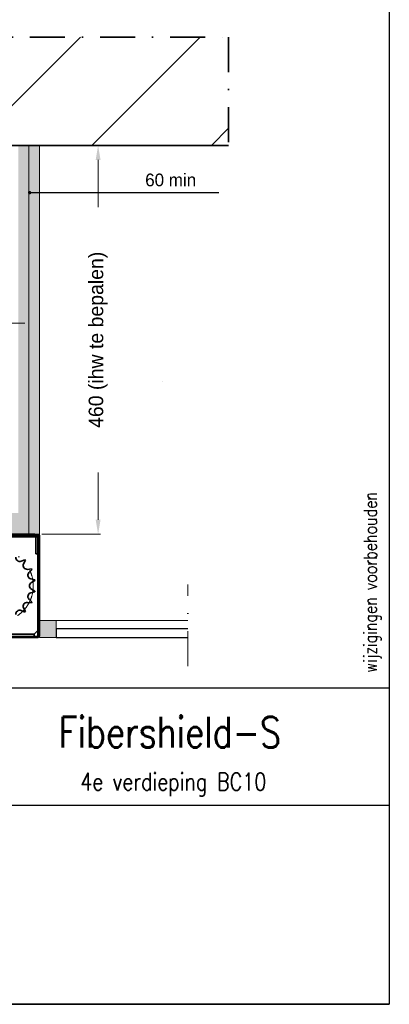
# Model space of a CAD drawing. Extents: x 50445 to 145605, y -10968 to 41989.
# Tile 19 of 256: x 63110 to 65295, y -1675 to 4148. Entities that reach past the tile are written whole.
import ezdxf

# ---------------------------------------------------------------- set-up
doc = ezdxf.new("R2010")
doc.units = 0
doc.header["$LTSCALE"] = 414.30304
doc.header["$MEASUREMENT"] = 0
doc.linetypes.add('DASHDOT', pattern=[1, 0.5, -0.25, 0, -0.25])
doc.layers.get('0').update_dxf_attribs({"linetype": 'CONTINUOUS'})
doc.layers.get('Defpoints').update_dxf_attribs({"linetype": 'CONTINUOUS'})
for name, color, linetype, lineweight in [('A-CLNG-SUSP', 5, 'CONTINUOUS', 25), ('A-GENM', 6, 'CONTINUOUS', 18), ('BLECH', 5, 'CONTINUOUS', 35), ('HILFSLINIEN', 3, 'CONTINUOUS', 13), ('LIJN18', 30, 'CONTINUOUS', 18), ('LIJN25', 92, 'CONTINUOUS', 18), ('MITTELLINIEN', 7, 'DASHDOT', 18), ('PROMAT', 7, 'CONTINUOUS', 35), ('SCHRAFFUR WÄNDE', 34, 'CONTINUOUS', 18)]:
    doc.layers.add(name, color=color, linetype=linetype, lineweight=lineweight)
doc.styles.add('ROMANS', font='romans', dxfattribs={"width": 0.8})
doc.dimstyles.get("Standard").update_dxf_attribs({"dimtxt": 0.18, "dimasz": 0.18, "dimexe": 0.18, "dimexo": 0.0625, "dimgap": 0.09, "dimtad": 0, "dimtih": 1, "dimtoh": 1, "dimdec": 4, "dimzin": 0, "dimdsep": 46, "dimtxsty": 'Standard', "dimcen": 0.09, "dimadec": 0, "dimazin": 0, "dimtfac": 1, "dimtdec": 4, "dimtofl": 0, "dimtmove": 0, "dimatfit": 3, "dimfxl": 1, "dimtolj": 1, "dimtzin": 0, "dimarcsym": 0})

# ---------------------------------------------------------------- blocks, each defined once
blk = doc.blocks.new('*D535')
at = {"layer": 'Defpoints', "color": 0, "linetype": 'Continuous', "lineweight": 0, "transparency": 16777216}
for p in [(60776.3, 2352.7), (60776.3, 1092), (63226.3, 1039.5)]:
    blk.add_point(p, dxfattribs=at)
at = {"layer": 'LIJN18', "color": 0, "linetype": 'Continuous', "lineweight": 0, "transparency": 16777216}
for p, q in [((60776.3, 1107), (60776.3, 2367.7)), ((63140.3, 2352.7), (60862.3, 2352.7)), ((63226.3, 1054.5), (63226.3, 2367.7))]:
    blk.add_line(p, q, dxfattribs=at)
for points in [[(60862.3, 2367), (60862.3, 2338.3), (60776.3, 2352.7)], [(63140.3, 2367), (63140.3, 2338.3), (63226.3, 2352.7)]]:
    blk.add_solid(points, dxfattribs=at)
at = {"layer": 'LIJN18', "color": 0, "linetype": 'Continuous', "lineweight": 0, "transparency": 16777216, "insert": (62001.3, 2420.7), "char_height": 86, "attachment_point": 5}
blk.add_mtext('\\A1;490', dxfattribs=at)
blk = doc.blocks.new('*D541')
at = {"layer": 'Defpoints', "color": 0, "linetype": 'Continuous', "lineweight": 0, "transparency": 16777216}
for p in [(63226.3, 3404.5), (63573.6, 3404.5), (63226.3, 1104.5)]:
    blk.add_point(p, dxfattribs=at)
at = {"layer": 'LIJN18', "color": 0, "linetype": 'Continuous', "lineweight": 0, "transparency": 16777216}
for p, q in [((63241.3, 3404.5), (63588.6, 3404.5)), ((63573.6, 3318.5), (63573.6, 3039.1)), ((63573.6, 1190.5), (63573.6, 1469.8)), ((63241.3, 1104.5), (63588.6, 1104.5))]:
    blk.add_line(p, q, dxfattribs=at)
for points in [[(63559.3, 3318.5), (63588, 3318.5), (63573.6, 3404.5)], [(63559.3, 1190.5), (63588, 1190.5), (63573.6, 1104.5)]]:
    blk.add_solid(points, dxfattribs=at)
at = {"layer": 'LIJN18', "color": 0, "linetype": 'Continuous', "lineweight": 0, "transparency": 16777216, "insert": (63573.6, 2254.5), "char_height": 86, "attachment_point": 5, "rotation": 90}
blk.add_mtext('\\A1;460 (ihw te bepalen)', dxfattribs=at)
blk = doc.blocks.new('_Dot')
at = {"color": 0, "linetype": 'ByBlock', "lineweight": -2}
blk.add_line((-0.5, 0), (-1, 0), dxfattribs=at)
at = {"color": 0, "linetype": 'ByBlock', "lineweight": 0, "const_width": 0.5}
blk.add_lwpolyline([(-0.25, 0, 1), (0.25, 0, 1)], format="xyb", close=True, dxfattribs=at)

msp = doc.modelspace()

# ---------------------------------------------------------------- hatches: boundary and pattern name
at = {"layer": 'A-GENM', "lineweight": 5}
msp.add_hatch(color=256, dxfattribs=at).paths.add_polyline_path([(63326.3, 494.5), (63326.3, 594.5), (63226.3, 594.5), (63226.3, 494.5)], flags=0)
at = {"layer": 'LIJN25', "linetype": 'Continuous', "lineweight": 0}
h = msp.add_hatch(dxfattribs=at)
h.set_pattern_fill('AR-SAND', color=256, scale=20)
h.set_pattern_definition([(37.5, (27074.31, 10017.294), (-1.259867, 38.536475), [0, -30.4, 0, -34, 0, -32.5]), (7.5, (27074.31, 10017.294), (35.395534, 56.44292), [0, -16.4, 0, -27.4, 0, -10.5]), (327.5, (27049.71, 10017.294), (62.282837, 0.11318), [0, -10, 0, -36, 0, -47]), (317.5, (27049.71, 10017.294), (60.12253, 17.55351), [0, -5, 0, -23.6, 0, -27])])
h.paths.add_polyline_path([(60833.8, 3404.5), (60771.3, 3404.5), (60771.3, 1104.5), (60776.3, 1104.5), (60776.3, 1092, -0.414214), (60788.8, 1104.5), (60833.8, 1104.5)])
h.paths.add_polyline_path([(60896.3, 3404.5), (60833.8, 3404.5), (60833.8, 1104.5), (60896.3, 1104.5)])
h.paths.add_polyline_path([(63226.3, 3404.5), (63163.8, 3404.5), (63163.8, 1104.5), (63226.3, 1104.5)])
h.paths.add_polyline_path([(63163.8, 3404.5), (63101.3, 3404.5), (63101.3, 1104.5), (63163.8, 1104.5)])
h.paths.add_polyline_path([(63101.3, 1167), (63046.3, 1167), (63046.3, 1104.5), (63101.3, 1104.5)])
h.paths.add_polyline_path([(63101.3, 1229.5), (63046.3, 1229.5), (63046.3, 1167), (63101.3, 1167)])
h.paths.add_polyline_path([(63046.3, 1229.5), (62596.3, 1229.5), (62596.3, 1167), (63046.3, 1167)])
h.paths.add_polyline_path([(63046.3, 1167), (62596.3, 1167), (62596.3, 1104.5), (63046.3, 1104.5)])
h.paths.add_polyline_path([(62596.3, 1167), (61921.3, 1167), (61921.3, 1104.5), (62031.3, 1104.5, -0.317837), (62045.4, 1094.5), (62046.3, 1094.5), (62083.6, 1104.5), (62596.3, 1104.5)])
h.paths.add_polyline_path([(62596.3, 1229.5), (61921.3, 1229.5), (61921.3, 1167), (62596.3, 1167)])
h.paths.add_polyline_path([(61921.3, 1229.5), (61141.3, 1229.5), (61141.3, 1167), (61921.3, 1167)])
h.paths.add_polyline_path([(61921.3, 1167), (61548.8, 1167), (61548.8, 1104.5), (61921.3, 1104.5)])
h.paths.add_polyline_path([(61548.8, 1167), (61141.3, 1167), (61141.3, 1104.5), (61548.8, 1104.5)])
h.paths.add_polyline_path([(61141.3, 1167), (60991.3, 1167), (60991.3, 1104.5), (61141.3, 1104.5)])
h.paths.add_polyline_path([(61141.3, 1229.5), (60896.3, 1229.5), (60896.3, 1167), (61141.3, 1167)])
h.paths.add_polyline_path([(60991.3, 1167), (60916.3, 1167), (60916.3, 1104.5), (60991.3, 1104.5)])
h.paths.add_polyline_path([(60916.3, 1167), (60896.3, 1167), (60896.3, 1104.5), (60916.3, 1104.5)])
at = {"layer": 'SCHRAFFUR WÄNDE'}
h = msp.add_hatch(dxfattribs=at)
h.set_pattern_fill('ANSI31', color=256, scale=160, style=0)
h.set_pattern_definition([(45, (-30010.75, -58322.3), (-353.5534, 353.5534), [])])
h.paths.add_polyline_path([(64344.4, 4045), (59440.8, 4045), (59440.8, 3404.5), (64344.4, 3404.5)])

# ---------------------------------------------------------------- linework, layer by layer
at = {"linetype": 'Continuous', "lineweight": 0}
for p, q in [((63163.8, 1104.5), (63163.8, 3404.5)), ((63226.3, 1104.5), (63226.3, 3404.5)), ((63226.3, 1104.5), (63101.3, 1104.5))]:
    msp.add_line(p, q, dxfattribs=at)
at = {"linetype": 'DASHDOT', "lineweight": 0}
msp.add_line((64103.6, 325.1), (64103.6, 807), dxfattribs=at)
for p, q in [((65294.8, 194), (60880.7, 194)), ((65294.8, 194), (65294.8, -1675.3)), ((65294.8, 194), (65294.8, -1675.3)), ((62876.4, -498), (65294.8, -498)), ((59872.1, -1675.3), (65294.8, -1675.3))]:
    msp.add_line(p, q)
msp.add_lwpolyline([(50444.8, -1675.3), (50444.8, 8599.8), (65294.8, 8599.8), (65294.8, -1675.3)], close=True)
at = {"layer": 'A-CLNG-SUSP'}
for p, q in [((64103.6, 544.5), (63326.3, 544.5)), ((63326.3, 544.5), (63326.3, 494.5)), ((63326.3, 494.5), (64103.6, 494.5))]:
    msp.add_line(p, q, dxfattribs=at)
at = {"layer": 'A-GENM'}
for p, q in [((63326.3, 594.5), (63226.3, 594.5)), ((63326.3, 594.5), (64103.6, 594.5)), ((63326.3, 494.5), (63326.3, 594.5)), ((63226.3, 494.5), (63326.3, 494.5))]:
    msp.add_line(p, q, dxfattribs=at)
at = {"layer": 'BLECH'}
for p, q in [((62083.6, 1104.5), (63200.3, 1104.5)), ((62083.6, 1089.5), (63221.3, 1089.5)), ((63221.3, 1099.5), (62771.3, 1099.5)), ((63200.3, 1089.5), (63200.3, 1104.5)), ((63206.3, 1089.5), (63206.3, 989.5)), ((63216.3, 1099.5), (63216.3, 504.5)), ((63221.3, 1099.5), (63221.3, 504.5)), ((63221.3, 1099.5), (63226.3, 1099.5)), ((63221.3, 1089.5), (63221.3, 539.5)), ((63226.3, 1099.5), (63226.3, 504.5)), ((63140.5, 954.3), (63118.8, 945.3)), ((63143.9, 950.7), (63133.2, 929.7)), ((63140.5, 954.3), (63143.9, 950.7)), ((63206.3, 989.5), (63221.3, 989.5)), ((63178.9, 899.3), (63155.4, 897.1)), ((63181.1, 894.8), (63164.7, 877.9)), ((63178.9, 899.3), (63181.1, 894.8)), ((63199.4, 835.5), (63176.3, 840.2)), ((63200.1, 830.5), (63179.5, 819.2)), ((63199.4, 835.5), (63200.1, 830.5)), ((63199.4, 763.5), (63176.3, 758.7)), ((63200.1, 768.4), (63179.5, 779.7)), ((63200.1, 768.4), (63199.4, 763.5)), ((63178.9, 699.6), (63155.4, 701.9)), ((63181.1, 704.1), (63164.7, 721)), ((63181.1, 704.1), (63178.9, 699.6)), ((63140.5, 644.6), (63118.8, 653.7)), ((63143.9, 648.3), (63133.2, 669.3)), ((63143.9, 648.3), (63140.5, 644.6)), ((63196.3, 514.5), (63221.3, 539.5)), ((62781.3, 499.5), (63216.3, 499.5)), ((62781.3, 494.5), (63216.3, 494.5)), ((63061.3, 514.5), (63196.3, 514.5)), ((63076.3, 499.5), (63196.3, 499.5)), ((63196.3, 514.5), (63196.3, 499.5)), ((63216.3, 504.5), (63221.3, 504.5))]:
    msp.add_line(p, q, dxfattribs=at)
for centre, radius, start, end in [((63110.1, 966), 22.5, 170.19743, 292.65971), ((63153.3, 919.5), 22.5, 153.05457, 275.51685), ((63180.8, 862.3), 22.5, 135.91172, 258.374), ((63190.3, 799.5), 22.5, 118.76886, 241.23114), ((63180.8, 736.7), 22.5, 101.626, 224.08828), ((63153.3, 679.5), 22.5, 84.48315, 206.94543), ((63110.1, 632.9), 22.5, 67.34029, 189.80257), ((63216.3, 504.5), 5, 270, 0), ((63216.3, 504.5), 10, 270, 0)]:
    msp.add_arc(centre, radius, start, end, dxfattribs=at)
at = {"layer": 'HILFSLINIEN'}
for p, q in [((63222.9, 1099.5), (63222.9, 504.5)), ((62781.3, 497.8), (63216.3, 497.8))]:
    msp.add_line(p, q, dxfattribs=at)
msp.add_arc((63216.3, 504.5), 6.67, 270, 0, dxfattribs=at)
at = {"layer": 'LIJN18', "linetype": 'ByBlock', "lineweight": -2}
msp.add_line((63955.4, 2008.9), (63955.8, 2008.9), dxfattribs=at)
msp.add_lwpolyline([(63188.8, 3124.9), (64286.2, 3124.9)], dxfattribs=at)
at = {"layer": 'LIJN18'}
msp.add_lwpolyline([(65294.8, -1675.3), (62876.4, -1675.3), (62876.4, -498), (65294.8, -498)], close=True, dxfattribs=at)
at = {"layer": 'MITTELLINIEN'}
msp.add_circle((62977.3, 799.5), 213, dxfattribs=at)
at = {"layer": 'PROMAT', "linetype": 'DASHDOT'}
for p, q in [((59440.8, 4045), (64344.4, 4045)), ((64344.4, 4045), (64344.4, 3404.5))]:
    msp.add_line(p, q, dxfattribs=at)
at = {"layer": 'PROMAT'}
msp.add_line((64344.4, 3404.5), (59440.8, 3404.5), dxfattribs=at)

# ---------------------------------------------------------------- block references
at = {"layer": 'LIJN18', "linetype": 'Continuous', "lineweight": -2, "xscale": 20, "yscale": 20, "zscale": 20, "rotation": 180}
msp.add_blockref('_Dot', (63168.8, 3124.9), dxfattribs=at)

# ---------------------------------------------------------------- texts
at = {"style": 'ROMANS', "width": 0.8}
for s, height, p in [('Fibershield-S', 181.738, (63340.6, -157.3)), ('4e verdieping BC10', 103.851, (63468, -410.6))]:
    msp.add_text(s, height=height, dxfattribs=at).set_placement(p)
at = {"layer": 'LIJN18', "style": 'ROMANS', "width": 0.8}
msp.add_text('wijzigingen voorbehouden', height=77.888, rotation=90, dxfattribs=at).set_placement((65221.4, 286.5))
at = {"layer": 'LIJN18', "linetype": 'Continuous', "lineweight": 0, "insert": (63851.9, 3237.6), "char_height": 75, "attachment_point": 1}
msp.add_mtext('60 min', dxfattribs=at)

# ---------------------------------------------------------------- dimensions: what is measured, and where the dimension line sits
at = {"layer": 'LIJN18', "linetype": 'Continuous', "lineweight": 0}
dim = msp.add_linear_dim(base=(63573.6, 3404.5), p1=(63226.3, 1104.5), p2=(63226.3, 3404.5), angle=90, text='460 (ihw te bepalen)', dimstyle='Standard', override={"dimtxt": 86, "dimasz": 86, "dimexe": 15, "dimexo": 15, "dimgap": 25, "dimtad": 1, "dimdec": 0, "dimdsep": 0, "dimpost": '<>', "dimlwd": 0, "dimlwe": 0}, dxfattribs=at)
dim.commit()
dim.dimension.update_dxf_attribs({"geometry": '*D541', "text_midpoint": (63573.6, 2254.5), "text_rotation": 90})
dim = msp.add_linear_dim(base=(60776.3, 2352.7), p1=(63226.3, 1039.5), p2=(60776.3, 1092), text='490', dimstyle='Standard', override={"dimtxt": 86, "dimasz": 86, "dimexe": 15, "dimexo": 15, "dimgap": 25, "dimtad": 1, "dimdec": 0, "dimdsep": 0, "dimpost": '<>', "dimlwd": 0, "dimlwe": 0}, dxfattribs=at)
dim.commit()
dim.dimension.update_dxf_attribs({"geometry": '*D535', "text_midpoint": (62001.3, 2420.7)})

doc.saveas('drawing.dxf')
